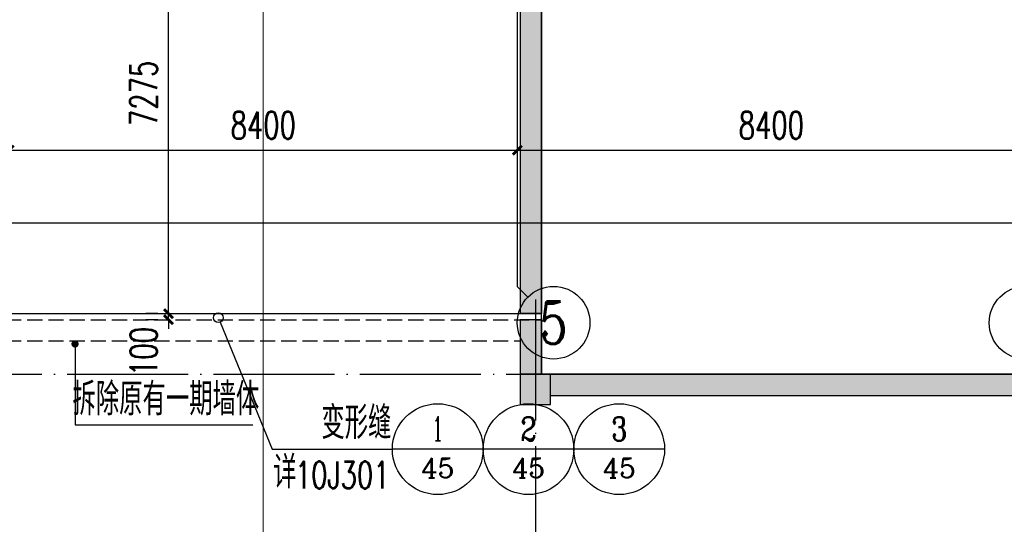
# Model space of a CAD drawing. Extents: x 797781 to 1255204, y 21234 to 1024248.
# Tile 17 of 256: x 888281 to 904559, y 58388 to 66723. Entities that reach past the tile are written whole.
import ezdxf
from ezdxf.enums import TextEntityAlignment as Align

# ---------------------------------------------------------------- set-up
doc = ezdxf.new("R2010")
doc.units = 0
doc.header["$LTSCALE"] = 1000
doc.header["$MEASUREMENT"] = 0
doc.linetypes.add('230303生产综合楼-平面图_t8$0$DOTE', pattern=[2.42, 2, -0.2, 0.02, -0.2])
doc.linetypes.add('__DASH', pattern=[0.35, 0.25, -0.1])
doc.layers.add('230303生产综合楼-平面图_t8$0$A-普通车位', color=252, linetype='Continuous', lineweight=9)
for name, color, linetype in [('230303生产综合楼-平面图_t8$0$AXIS', 3, 'Continuous'), ('230303生产综合楼-平面图_t8$0$AXIS_TEXT', 7, 'Continuous'), ('230303生产综合楼-平面图_t8$0$COLUMN', 40, 'Continuous'), ('230303生产综合楼-平面图_t8$0$DIM_IDEN', 3, 'Continuous'), ('230303生产综合楼-平面图_t8$0$DIM_LEAD', 3, 'Continuous'), ('230303生产综合楼-平面图_t8$0$DOTE', 1, '230303生产综合楼-平面图_t8$0$DOTE'), ('230303生产综合楼-平面图_t8$0$PUB_DIM', 3, 'Continuous'), ('230303生产综合楼-平面图_t8$0$PUB_HATCH', 8, 'Continuous'), ('230303生产综合楼-平面图_t8$0$PUB_TEXT', 7, 'Continuous'), ('230303生产综合楼-平面图_t8$0$WALL', 40, 'Continuous'), ('230303生产综合楼-平面图_t8$0$板洞', 6, 'Continuous'), ('AXIS_TEXT', 7, 'Continuous'), ('PUB_HATCH', 8, 'Continuous'), ('PUB_TEXT', 7, 'Continuous')]:
    doc.layers.add(name, color=color, linetype=linetype)
doc.styles.add('230303生产综合楼-平面图_t8$0$_TCH_AXIS', font='COMPLEX', dxfattribs={"bigfont": 'GBCBIG'})
doc.styles.add('230303生产综合楼-平面图_t8$0$_TCH_DIM', font='SIMPLEX', dxfattribs={"bigfont": 'GBCBIG'})
doc.styles.add('230303生产综合楼-平面图_T8$0$_TCH_DIM_T3', font='SIMPLEX', dxfattribs={"width": 0.705882, "bigfont": 'GBCBIG'})
doc.styles.add('230303生产综合楼-平面图_t8$0$_TCH_LABEL', font='COMPLEX', dxfattribs={"bigfont": 'GBCBIG'})
doc.styles.add('COMPLEX', font='COMPLEX')
doc.dimstyles.new('230303生产综合楼-平面图_T8$0$_TCH_ARCH&&150', dxfattribs={"dimtxt": 446.25, "dimasz": 150, "dimexe": 375, "dimexo": 450, "dimgap": 189.375, "dimtad": 1, "dimdec": 0, "dimzin": 0, "dimdsep": 46, "dimtxsty": '230303生产综合楼-平面图_T8$0$_TCH_DIM_T3', "dimblk": '230303生产综合楼-平面图_t8$0$_ArchTick', "dimcen": 0.09, "dimclrt": 7, "dimazin": 2, "dimtfac": 1, "dimtdec": 0, "dimtix": 1, "dimtmove": 2, "dimatfit": 3, "dimfxl": 1, "dimtolj": 1, "dimtzin": 0, "dimarcsym": 0})

# ---------------------------------------------------------------- blocks, each defined once
blk = doc.blocks.new('230303生产综合楼-平面图_t8$0$_ArchTick')
at = {"color": 0, "linetype": 'ByBlock', "const_width": 0.3}
blk.add_lwpolyline([(-0.5, -0.5), (0.5, 0.5)], dxfattribs=at)
blk = doc.blocks.new('*D3052')
at = {"layer": '230303生产综合楼-平面图_t8$0$AXIS', "color": 0, "lineweight": -2, "transparency": 16777216}
for p, q in [((888108, 67867), (888108, 64192)), ((896508, 67867), (896508, 64192)), ((888108, 64567), (896508, 64567))]:
    blk.add_line(p, q, dxfattribs=at)
at = {"layer": 'Defpoints', "color": 0, "transparency": 16777216}
for p in [(888108, 68317), (896508, 68317), (896508, 64567)]:
    blk.add_point(p, dxfattribs=at)
at = {"layer": '230303生产综合楼-平面图_t8$0$AXIS', "color": 0, "lineweight": -2, "transparency": 16777216, "xscale": 150, "yscale": 150, "zscale": 150, "rotation": 180}
blk.add_blockref('230303生产综合楼-平面图_t8$0$_ArchTick', (888108, 64567), dxfattribs=at)
at = {"layer": '230303生产综合楼-平面图_t8$0$AXIS', "color": 0, "lineweight": -2, "transparency": 16777216, "xscale": 150, "yscale": 150, "zscale": 150}
blk.add_blockref('230303生产综合楼-平面图_t8$0$_ArchTick', (896508, 64567), dxfattribs=at)
at = {"layer": '230303生产综合楼-平面图_t8$0$AXIS', "color": 7, "transparency": 16777216, "insert": (892308, 64980), "char_height": 446.2, "attachment_point": 5, "style": '230303生产综合楼-平面图_T8$0$_TCH_DIM_T3'}
blk.add_mtext('\\A1;8400', dxfattribs=at)
blk = doc.blocks.new('*D3053')
at = {"layer": '230303生产综合楼-平面图_t8$0$AXIS', "color": 0, "lineweight": -2, "transparency": 16777216}
for p, q in [((896508, 67867), (896508, 64192)), ((904908, 67867), (904908, 64192)), ((896508, 64567), (904908, 64567))]:
    blk.add_line(p, q, dxfattribs=at)
at = {"layer": 'Defpoints', "color": 0, "transparency": 16777216}
for p in [(896508, 68317), (904908, 68317), (904908, 64567)]:
    blk.add_point(p, dxfattribs=at)
at = {"layer": '230303生产综合楼-平面图_t8$0$AXIS', "color": 0, "lineweight": -2, "transparency": 16777216, "xscale": 150, "yscale": 150, "zscale": 150, "rotation": 180}
blk.add_blockref('230303生产综合楼-平面图_t8$0$_ArchTick', (896508, 64567), dxfattribs=at)
at = {"layer": '230303生产综合楼-平面图_t8$0$AXIS', "color": 0, "lineweight": -2, "transparency": 16777216, "xscale": 150, "yscale": 150, "zscale": 150}
blk.add_blockref('230303生产综合楼-平面图_t8$0$_ArchTick', (904908, 64567), dxfattribs=at)
at = {"layer": '230303生产综合楼-平面图_t8$0$AXIS', "color": 7, "transparency": 16777216, "insert": (900708, 64980), "char_height": 446.2, "attachment_point": 5, "style": '230303生产综合楼-平面图_T8$0$_TCH_DIM_T3'}
blk.add_mtext('\\A1;8400', dxfattribs=at)
blk = doc.blocks.new('*D3065')
at = {"layer": '230303生产综合楼-平面图_t8$0$AXIS', "color": 0, "lineweight": -2, "transparency": 16777216}
for p, q in [((870658, 67867), (870658, 62992)), ((989258, 67867), (989258, 62992)), ((870658, 63367), (989258, 63367))]:
    blk.add_line(p, q, dxfattribs=at)
at = {"layer": 'Defpoints', "color": 0, "transparency": 16777216}
for p in [(870658, 68317), (989258, 68317), (989258, 63367)]:
    blk.add_point(p, dxfattribs=at)
at = {"layer": '230303生产综合楼-平面图_t8$0$AXIS', "color": 0, "lineweight": -2, "transparency": 16777216, "xscale": 150, "yscale": 150, "zscale": 150, "rotation": 180}
blk.add_blockref('230303生产综合楼-平面图_t8$0$_ArchTick', (870658, 63367), dxfattribs=at)
at = {"layer": '230303生产综合楼-平面图_t8$0$AXIS', "color": 0, "lineweight": -2, "transparency": 16777216, "xscale": 150, "yscale": 150, "zscale": 150}
blk.add_blockref('230303生产综合楼-平面图_t8$0$_ArchTick', (989258, 63367), dxfattribs=at)
at = {"layer": '230303生产综合楼-平面图_t8$0$AXIS', "color": 7, "transparency": 16777216, "insert": (929958, 63780), "char_height": 446.2, "attachment_point": 5, "style": '230303生产综合楼-平面图_T8$0$_TCH_DIM_T3'}
blk.add_mtext('\\A1;118600', dxfattribs=at)
blk = doc.blocks.new('_AXISO')
blk.add_circle((0, 0), 0.5)
at = {"layer": 'AXIS_TEXT', "style": 'COMPLEX', "width": 1.041667}
blk.add_attdef('A', text='', height=0.56, dxfattribs=at).set_placement((-0.25, -0.28), (0.25, -0.28), align=Align.FIT)
blk = doc.blocks.new('*D3124')
at = {"layer": '230303生产综合楼-平面图_t8$0$PUB_DIM', "color": 0, "lineweight": -2, "transparency": 16777216}
for p, q in [((890563, 69142), (890367, 69142)), ((890742, 61867), (890742, 69142)), ((890563, 61867), (890367, 61867))]:
    blk.add_line(p, q, dxfattribs=at)
at = {"layer": 'Defpoints', "color": 0, "transparency": 16777216}
for p in [(890742, 69142), (891013, 69142), (891013, 61867)]:
    blk.add_point(p, dxfattribs=at)
at = {"layer": '230303生产综合楼-平面图_t8$0$PUB_DIM', "color": 0, "lineweight": -2, "transparency": 16777216, "xscale": 150, "yscale": 150, "zscale": 150}
for p, rotation in [((890742, 69142), 90), ((890742, 61867), 270)]:
    blk.add_blockref('230303生产综合楼-平面图_t8$0$_ArchTick', p, dxfattribs=dict(at, rotation=rotation))
at = {"layer": '230303生产综合楼-平面图_t8$0$PUB_DIM', "color": 7, "transparency": 16777216, "insert": (890329, 65505), "char_height": 446.2, "attachment_point": 5, "rotation": 90, "style": '230303生产综合楼-平面图_T8$0$_TCH_DIM_T3'}
blk.add_mtext('\\A1;7275', dxfattribs=at)
blk = doc.blocks.new('*D3125')
at = {"layer": '230303生产综合楼-平面图_t8$0$PUB_DIM', "color": 0, "lineweight": -2, "transparency": 16777216}
for p, q in [((890742, 61867), (890742, 62017)), ((890563, 61867), (890367, 61867)), ((890742, 61767), (890742, 61867)), ((890563, 61767), (890367, 61767)), ((890742, 61767), (890742, 61617))]:
    blk.add_line(p, q, dxfattribs=at)
at = {"layer": 'Defpoints', "color": 0, "transparency": 16777216}
for p in [(890742, 61867), (891013, 61867), (891013, 61767)]:
    blk.add_point(p, dxfattribs=at)
at = {"layer": '230303生产综合楼-平面图_t8$0$PUB_DIM', "color": 0, "lineweight": -2, "transparency": 16777216, "xscale": 150, "yscale": 150, "zscale": 150}
for p, rotation in [((890742, 61867), 270), ((890742, 61767), 90)]:
    blk.add_blockref('230303生产综合楼-平面图_t8$0$_ArchTick', p, dxfattribs=dict(at, rotation=rotation))
at = {"layer": '230303生产综合楼-平面图_t8$0$PUB_DIM', "color": 7, "transparency": 16777216, "insert": (890329, 61242), "char_height": 446.2, "attachment_point": 5, "rotation": 90, "style": '230303生产综合楼-平面图_T8$0$_TCH_DIM_T3'}
blk.add_mtext('\\A1;100', dxfattribs=at)
blk = doc.blocks.new('_FZH')
blk.add_lwpolyline([(-0.5, -0.5), (0.5, -0.5), (0.5, 0.5), (-0.5, 0.5)], close=True)
at = {"layer": 'PUB_HATCH'}
blk.add_solid([(-0.5, -0.5), (0.5, -0.5), (-0.5, 0.5), (0.5, 0.5)], dxfattribs=at)

msp = doc.modelspace()

# ---------------------------------------------------------------- hatches: boundary and pattern name
at = {"layer": '230303生产综合楼-平面图_t8$0$PUB_HATCH'}
for points in [[(896858.6, 68927.9), (896858.6, 68892.3), (896556.1, 68892.3), (896556.1, 61867.3), (896906.1, 61867.3), (896906.1, 68892.3)], [(896556.1, 61767.3), (896556.1, 60867.3), (896906.1, 60867.3), (896906.1, 61767.3)], [(905556.1, 60517.3), (905556.1, 60867.3), (897056.1, 60867.3), (897056.1, 60517.3)]]:
    msp.add_hatch(color=256, dxfattribs=at).paths.add_polyline_path(points)

# ---------------------------------------------------------------- linework, layer by layer
msp.add_line((887706.1, 61867.3), (896906.1, 61867.3))
at = {"linetype": '__DASH'}
for p, q in [((887706.1, 61767.3), (896906.1, 61767.3)), ((888056.1, 61417.3), (896556.1, 61417.3))]:
    msp.add_line(p, q, dxfattribs=at)
at = {"layer": '230303生产综合楼-平面图_t8$0$A-普通车位'}
msp.add_lwpolyline([(892308.6, 72242.3), (892308.6, 57117.3)], dxfattribs=at)
at = {"layer": '230303生产综合楼-平面图_t8$0$AXIS'}
for p in [(896508, 68317.3), (896683.7, 62141.6)]:
    msp.add_line(p, (896508, 62317.3), dxfattribs=at)
at = {"layer": '230303生产综合楼-平面图_t8$0$DIM_IDEN'}
for p, q in [((891595.6, 61726.7), (892453.9, 59628.7)), ((892453.9, 59628.7), (894442.4, 59628.7)), ((895942.4, 59628.7), (894442.4, 59628.7)), ((897442.4, 59628.7), (895942.4, 59628.7)), ((898942.4, 59628.7), (897442.4, 59628.7))]:
    msp.add_line(p, q, dxfattribs=at)
for centre, radius in [((891565.3, 61800.8), 80), ((895192.4, 59628.7), 750), ((896692.4, 59628.7), 750), ((898192.4, 59628.7), 750)]:
    msp.add_circle(centre, radius, dxfattribs=at)
at = {"layer": '230303生产综合楼-平面图_t8$0$DIM_LEAD'}
for p, q in [((889196.2, 61367.3), (889196.2, 60029.5)), ((889196.2, 60029.5), (892137, 60029.5))]:
    msp.add_line(p, q, dxfattribs=at)
at = {"layer": '230303生产综合楼-平面图_t8$0$DIM_LEAD', "const_width": 60}
msp.add_lwpolyline([(889196.2, 61397.3, 1), (889196.2, 61337.3, 1)], format="xyb", close=True, dxfattribs=at)
at = {"layer": '230303生产综合楼-平面图_t8$0$DOTE'}
for p, q in [((896806.1, 62100.6), (896806.1, 55613.6)), ((881806.1, 60867.3), (987156.1, 60867.3))]:
    msp.add_line(p, q, dxfattribs=at)
at = {"layer": '230303生产综合楼-平面图_t8$0$WALL'}
for p, q in [((896556.1, 68892.3), (896556.1, 61867.3)), ((896906.1, 68892.3), (896906.1, 61867.3)), ((896906.1, 61867.3), (896556.1, 61867.3)), ((896556.1, 61767.3), (896556.1, 60867.3)), ((896906.1, 61767.3), (896556.1, 61767.3)), ((896906.1, 61767.3), (896906.1, 60867.3)), ((897056.1, 60867.3), (905556.1, 60867.3)), ((897056.1, 60517.3), (905556.1, 60517.3))]:
    msp.add_line(p, q, dxfattribs=at)
at = {"layer": '230303生产综合楼-平面图_t8$0$板洞', "color": 5}
msp.add_lwpolyline([(959706.1, 60867.3), (896906.1, 60867.3), (896906.1, 68892.3), (900108.6, 68892.3), (900108.6, 70042.3), (897858.6, 70042.3), (897858.6, 70892.3), (896158.6, 70892.3), (896158.6, 73892.3), (896158.6, 73892.3), (896158.6, 81292.3), (896158.6, 86592.3), (896358.6, 86592.3), (904808.2, 86592), (904808.6, 96992.3), (902558.6, 96992.3), (902558.6, 98042.3), (899608.6, 98042.3), (899608.6, 96992.3), (895158.6, 96992.3), (895158.6, 111192.3), (870658.6, 111192.3)], dxfattribs=at)

# ---------------------------------------------------------------- block references
at = {"layer": '230303生产综合楼-平面图_t8$0$AXIS'}
ref = msp.add_blockref('_AXISO', (897108, 61717.3), dxfattribs=dict(at, xscale=1200, yscale=1200, zscale=1200))
ref.add_attrib('A', '5', dxfattribs={"layer": '230303生产综合楼-平面图_t8$0$AXIS_TEXT', "ltscale": 2, "height": 698.9, "style": '230303生产综合楼-平面图_t8$0$_TCH_AXIS'}).set_placement((896875, 61367.9), (897341, 61367.9), align=Align.FIT)
ref = msp.add_blockref('_AXISO', (904908, 61717.3), dxfattribs=dict(at, xscale=1200, yscale=1200, zscale=1200))
ref.add_attrib('A', '6', dxfattribs={"layer": '230303生产综合楼-平面图_t8$0$AXIS_TEXT', "ltscale": 2, "height": 698.9, "style": '230303生产综合楼-平面图_t8$0$_TCH_AXIS'}).set_placement((904675, 61367.9), (905141, 61367.9), align=Align.FIT)
at = {"layer": '230303生产综合楼-平面图_t8$0$COLUMN', "xscale": 500, "yscale": 500, "zscale": 500}
msp.add_blockref('_FZH', (896806.1, 60617.3), dxfattribs=at)

# ---------------------------------------------------------------- texts
at = {"layer": '230303生产综合楼-平面图_t8$0$PUB_TEXT', "style": '230303生产综合楼-平面图_t8$0$_TCH_DIM'}
msp.add_text('拆除原有一期墙体', height=536.17, dxfattribs=at).set_placement((889153.5, 60187))
at = {"layer": 'PUB_TEXT', "style": '230303生产综合楼-平面图_t8$0$_TCH_DIM'}
for s, height, p in [('变形缝', 536.17, (893268.4, 59797.4)), ('详', 536.2, (892472.5, 58979.7))]:
    msp.add_text(s, height=height, dxfattribs=at).set_placement(p)
at = {"layer": 'PUB_TEXT', "style": '230303生产综合楼-平面图_t8$0$_TCH_LABEL'}
for s, height, p, p2 in [('1', 401.5, (895106.4, 59766.1), (895278.5, 59766.1)), ('2', 391.5, (896561.9, 59767.5), (896822.9, 59767.5)), ('3', 391.5, (898061.9, 59767.5), (898322.9, 59767.5)), ('45', 326.08, (894920.7, 59153.5), (895464.2, 59153.5)), ('45', 326.08, (896420.7, 59153.5), (896964.2, 59153.5)), ('45', 326.08, (897920.7, 59153.5), (898464.2, 59153.5))]:
    msp.add_text(s, height=height, dxfattribs=at).set_placement(p, p2, align=Align.FIT)
at = {"layer": 'PUB_TEXT', "style": '230303生产综合楼-平面图_t8$0$_TCH_DIM', "width": 0.705882}
msp.add_text('10J301', height=446.25, dxfattribs=at).set_placement((892829.9, 58979.7))

# ---------------------------------------------------------------- dimensions: what is measured, and where the dimension line sits
at = {"layer": '230303生产综合楼-平面图_t8$0$AXIS'}
for p1, p2, distance, picture, middle in [((870658, 68317.3), (989258, 68317.3), -4950, '*D3065', (929958, 63779.8)), ((888108, 68317.3), (896508, 68317.3), -3750, '*D3052', (892308, 64979.8)), ((896508, 68317.3), (904908, 68317.3), -3750, '*D3053', (900708, 64979.8))]:
    dim = msp.add_aligned_dim(p1=p1, p2=p2, distance=distance, dimstyle='230303生产综合楼-平面图_T8$0$_TCH_ARCH&&150', dxfattribs=at)
    dim.commit()
    dim.dimension.update_dxf_attribs({"geometry": picture, "text_midpoint": middle})
at = {"layer": '230303生产综合楼-平面图_t8$0$PUB_DIM'}
dim = msp.add_aligned_dim(p1=(891013.1, 61867.3), p2=(891013.1, 69142.3), distance=271.5, dimstyle='230303生产综合楼-平面图_T8$0$_TCH_ARCH&&150', dxfattribs=at)
dim.commit()
dim.dimension.update_dxf_attribs({"geometry": '*D3124', "text_midpoint": (890329.1, 65504.8)})
dim = msp.add_linear_dim(base=(890741.6, 61867.3), p1=(891013.1, 61767.3), p2=(891013.1, 61867.3), angle=90, dimstyle='230303生产综合楼-平面图_T8$0$_TCH_ARCH&&150', dxfattribs=at)
dim.commit()
dim.dimension.update_dxf_attribs({"geometry": '*D3125', "text_midpoint": (890329.1, 61242.3), "dimtype": 161})

doc.saveas('drawing.dxf')
